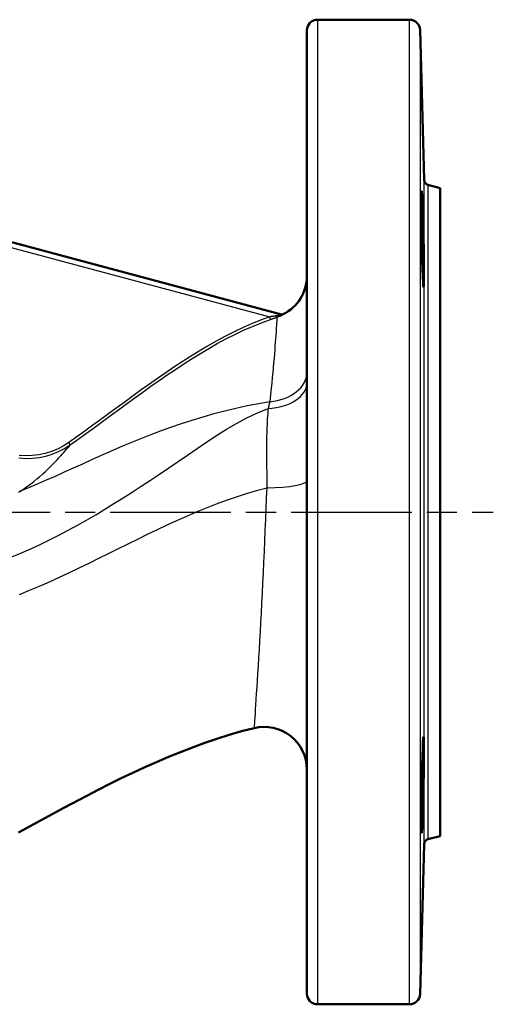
# Model space of a CAD drawing. Header units: millimetres. Extents: x 49 to 738, y 244 to 980.
# Tile 5 of 7: x 351 to 440, y 558 to 743. Entities that reach past the tile are written whole.
import ezdxf

# ---------------------------------------------------------------- set-up
doc = ezdxf.new("R2010")
doc.units = ezdxf.units.MM
doc.header["$LTSCALE"] = 4
doc.linetypes.add('CHAIN', pattern=[0.3543, 0.2362, -0.0295, 0.0591, -0.0295])
for name, color, linetype, lineweight in [('Mittellinie(DIN)', 4, 'CHAIN', 25), ('Sichtbare Kanten(DIN)', 7, 'Continuous', 50), ('Sichtbare tangentiale Kanten(DIN)', 3, 'Continuous', 25)]:
    doc.layers.add(name, color=color, linetype=linetype, lineweight=lineweight)

msp = doc.modelspace()

# ---------------------------------------------------------------- linework, layer by layer
at = {"layer": 'Mittellinie(DIN)', "linetype": 'CHAIN', "ltscale": 23.990969}
msp.add_line((129.98, 650.16), (439.98, 650.16), dxfattribs=at)
at = {"layer": 'Sichtbare Kanten(DIN)'}
for p, q in [((406.93, 742.66), (424.23, 742.66)), ((404.93, 559.66), (404.93, 740.66)), ((426.96, 712.59), (426.23, 740.72)), ((429.98, 711.04), (427.7, 711.65)), ((429.98, 589.28), (429.98, 711.04)), ((400.15, 687.27), (344.41, 702.21)), ((429.98, 589.28), (427.7, 588.67)), ((426.96, 587.73), (426.23, 559.61)), ((406.93, 557.66), (424.23, 557.66))]:
    msp.add_line(p, q, dxfattribs=at)
at = {"layer": 'Sichtbare Kanten(DIN)', "flags": 128}
for points in [[(426.71, 694.32), (426.66, 695.71), (426.61, 697.42), (426.57, 699.32), (426.53, 701.28), (426.5, 703.27), (426.48, 705.21), (426.47, 706.93), (426.47, 708.35), (426.47, 709.45), (426.49, 710.16), (426.52, 710.43), (426.56, 710.25), (426.6, 709.63), (426.65, 708.58), (426.71, 707.2), (426.76, 705.54), (426.81, 703.62), (426.86, 701.6), (426.89, 699.63), (426.92, 697.68), (426.93, 695.93), (426.93, 694.51), (426.92, 693.39), (426.9, 692.68), (426.86, 692.43), (426.82, 692.63), (426.77, 693.28), (426.71, 694.32)], [(395.01, 609.57), (392.67, 608.96), (390.33, 608.28), (388.02, 607.55), (385.72, 606.77), (383.43, 605.94), (381.16, 605.06), (378.91, 604.14), (376.67, 603.18), (374.45, 602.19), (372.24, 601.17), (370.05, 600.13), (367.87, 599.06), (365.71, 597.97), (363.55, 596.86), (359.26, 594.59), (355, 592.27), (350.75, 589.92)], [(426.71, 593.37), (426.66, 591.95), (426.61, 590.84), (426.57, 590.15), (426.53, 589.9), (426.5, 590.09), (426.48, 590.73), (426.47, 591.78), (426.47, 593.14), (426.47, 594.83), (426.49, 596.74), (426.52, 598.73), (426.56, 600.69), (426.6, 602.62), (426.65, 604.36), (426.71, 605.81), (426.76, 606.9), (426.81, 607.63), (426.86, 607.9), (426.89, 607.72), (426.92, 607.08), (426.93, 606.02), (426.93, 604.65), (426.92, 602.95), (426.9, 601.01), (426.86, 599.05), (426.82, 597.03), (426.77, 595.08), (426.71, 593.37)]]:
    msp.add_lwpolyline(points, dxfattribs=at)
at = {"layer": 'Sichtbare Kanten(DIN)'}
for centre, radius, start, end in [((406.93, 740.66), 2, 90, 180), ((424.23, 740.66), 2, 1.5, 90), ((427.96, 712.62), 1, 181.5, 255), ((396.93, 694.49), 8, 296.2209, 0), ((400.24, 687.77), 0.5, 255, 296.2209), ((396.93, 601.8), 8, 0, 103.8236), ((427.96, 587.71), 1, 105, 178.5), ((406.93, 559.66), 2, 180, 270), ((424.23, 559.66), 2, 270, 358.5)]:
    msp.add_arc(centre, radius, start, end, dxfattribs=at)
at = {"layer": 'Sichtbare tangentiale Kanten(DIN)'}
for p, q in [((406.93, 742.66), (406.93, 557.66)), ((424.23, 557.66), (424.23, 742.66)), ((426.23, 740.72), (426.23, 559.61)), ((426.96, 587.73), (426.96, 712.59)), ((427.7, 711.65), (427.7, 588.67)), ((344.15, 701.24), (397.96, 686.82)), ((398.12, 686.35), (397.96, 686.82)), ((400.5, 687.31), (400.46, 687.32)), ((360.45, 662.79), (360.16, 663.2))]:
    msp.add_line(p, q, dxfattribs=at)
at = {"layer": 'Sichtbare tangentiale Kanten(DIN)', "flags": 128}
for points in [[(397.96, 686.82), (396.21, 686.19), (394.5, 685.5), (392.81, 684.76), (391.14, 683.96), (389.49, 683.13), (387.86, 682.25), (386.25, 681.33), (384.66, 680.38), (383.08, 679.41), (381.51, 678.4), (379.95, 677.38), (378.4, 676.33), (376.86, 675.27), (375.33, 674.19), (373.8, 673.1), (372.28, 672), (370.76, 670.89), (369.24, 669.78), (367.73, 668.67), (366.22, 667.56), (364.7, 666.46), (363.19, 665.36), (361.68, 664.27), (360.16, 663.2)], [(360.45, 662.79), (361.97, 663.87), (363.48, 664.96), (365, 666.06), (366.51, 667.16), (368.02, 668.27), (369.54, 669.38), (371.05, 670.49), (372.57, 671.59), (374.09, 672.69), (375.62, 673.78), (377.14, 674.86), (378.68, 675.92), (380.23, 676.96), (381.78, 677.98), (383.34, 678.98), (384.92, 679.95), (386.5, 680.9), (388.1, 681.81), (389.72, 682.68), (391.36, 683.52), (393.01, 684.3), (394.69, 685.04), (396.39, 685.73), (398.12, 686.35)], [(399.32, 686.76), (399.31, 686.63), (399.3, 686.46), (399.28, 686.23), (399.26, 685.95), (399.24, 685.63), (399.22, 685.26), (399.19, 684.84), (399.16, 684.37), (399.13, 683.86), (399.09, 683.3), (399.04, 682.7), (399, 682.05), (398.94, 681.36), (398.89, 680.63), (398.83, 679.86), (398.76, 679.05), (398.68, 678.2), (398.61, 677.31), (398.52, 676.39), (398.43, 675.42), (398.33, 674.42), (398.21, 673.37), (398.09, 672.25), (397.94, 670.87)], [(399.1, 687.01), (399.06, 687), (399.01, 686.99), (398.96, 686.98), (398.92, 686.98), (398.87, 686.97), (398.82, 686.96), (398.78, 686.95), (398.73, 686.95), (398.68, 686.94), (398.63, 686.93), (398.58, 686.92), (398.54, 686.92), (398.49, 686.91), (398.44, 686.9), (398.39, 686.89), (398.34, 686.89), (398.3, 686.88), (398.25, 686.87), (398.2, 686.86), (398.15, 686.86), (398.1, 686.85), (398.05, 686.84), (398.01, 686.83), (397.96, 686.82)], [(398.12, 686.35), (398.17, 686.37), (398.22, 686.39), (398.27, 686.4), (398.32, 686.42), (398.37, 686.44), (398.42, 686.46), (398.47, 686.47), (398.52, 686.49), (398.57, 686.51), (398.62, 686.52), (398.67, 686.54), (398.72, 686.56), (398.77, 686.58), (398.82, 686.59), (398.87, 686.61), (398.92, 686.63), (398.97, 686.64), (399.02, 686.66), (399.07, 686.68), (399.12, 686.69), (399.17, 686.71), (399.22, 686.73), (399.27, 686.74), (399.32, 686.76)], [(400.15, 687.27), (400.15, 687.27), (400.14, 687.27), (400.14, 687.26), (400.12, 687.26), (400.1, 687.25), (400.08, 687.24), (400.05, 687.23), (400.02, 687.22), (399.98, 687.2), (399.94, 687.19), (399.89, 687.18), (399.85, 687.16), (399.79, 687.15), (399.74, 687.14), (399.68, 687.12), (399.63, 687.11), (399.57, 687.09), (399.51, 687.08), (399.44, 687.07), (399.38, 687.05), (399.31, 687.04), (399.24, 687.03), (399.17, 687.02), (399.1, 687.01)], [(399.32, 686.76), (399.39, 686.78), (399.47, 686.81), (399.55, 686.84), (399.62, 686.87), (399.69, 686.9), (399.77, 686.93), (399.84, 686.96), (399.9, 686.99), (399.97, 687.02), (400.03, 687.05), (400.09, 687.07), (400.15, 687.1), (400.21, 687.13), (400.26, 687.16), (400.31, 687.18), (400.35, 687.21), (400.39, 687.23), (400.42, 687.25), (400.45, 687.26), (400.47, 687.28), (400.49, 687.29), (400.5, 687.3), (400.5, 687.31), (400.5, 687.31)], [(397.94, 670.87), (395.82, 670.5), (393.71, 670.09), (391.6, 669.63), (389.51, 669.12), (387.43, 668.58), (385.36, 668), (383.32, 667.38), (381.3, 666.73), (379.31, 666.06), (377.36, 665.35), (375.43, 664.62), (373.54, 663.87), (371.67, 663.11), (369.84, 662.33), (368.03, 661.55), (366.24, 660.76), (364.47, 659.97), (362.73, 659.18), (361, 658.39), (359.29, 657.62), (357.6, 656.86), (355.92, 656.12), (354.25, 655.39), (352.59, 654.69), (350.94, 654.01)], [(397.94, 670.87), (397.92, 670.82), (397.91, 670.77), (397.9, 670.72), (397.89, 670.67), (397.88, 670.62), (397.87, 670.57), (397.86, 670.52), (397.85, 670.47), (397.84, 670.42), (397.83, 670.37), (397.81, 670.31), (397.8, 670.26), (397.79, 670.21), (397.78, 670.16), (397.77, 670.1), (397.76, 670.05), (397.75, 670), (397.74, 669.94), (397.72, 669.89), (397.71, 669.83), (397.7, 669.78), (397.69, 669.72), (397.68, 669.67), (397.67, 669.61)], [(349.47, 641.74), (351.26, 642.48), (353.05, 643.25), (354.82, 644.07), (356.58, 644.92), (358.32, 645.81), (360.06, 646.73), (361.8, 647.68), (363.52, 648.66), (365.24, 649.66), (366.96, 650.69), (368.67, 651.74), (370.38, 652.81), (372.1, 653.91), (373.81, 655.02), (375.53, 656.14), (377.25, 657.29), (378.99, 658.46), (380.74, 659.65), (382.51, 660.87), (384.29, 662.1), (386.11, 663.33), (387.94, 664.54), (389.81, 665.71), (391.72, 666.82), (393.66, 667.86), (395.65, 668.79), (397.67, 669.61)], [(397.67, 669.61), (397.62, 669.14), (397.58, 668.65), (397.54, 668.15), (397.5, 667.64), (397.47, 667.12), (397.44, 666.59), (397.42, 666.04), (397.4, 665.48), (397.38, 664.91), (397.37, 664.32), (397.36, 663.73), (397.35, 663.12), (397.35, 662.5), (397.35, 661.86), (397.35, 661.21), (397.35, 660.55), (397.36, 659.87), (397.37, 659.18), (397.37, 658.47), (397.38, 657.75), (397.39, 657.01), (397.4, 656.26), (397.4, 655.49), (397.4, 654.71)], [(350.8, 660.32), (352.08, 660.23), (353.35, 660.27), (354.61, 660.41), (355.86, 660.67), (357.07, 661.04), (358.25, 661.52), (359.38, 662.11), (360.45, 662.79)], [(360.16, 663.2), (359.13, 662.54), (358.04, 661.98), (356.9, 661.51), (355.73, 661.15), (354.53, 660.9), (353.31, 660.76), (352.09, 660.73), (350.86, 660.81)], [(350.95, 654.04), (351.64, 654.48), (352.31, 654.94), (352.96, 655.41), (353.58, 655.89), (354.17, 656.37), (354.74, 656.85), (355.28, 657.33), (355.8, 657.8), (356.28, 658.26), (356.75, 658.71), (357.18, 659.14), (357.59, 659.57), (357.97, 659.97), (358.33, 660.35), (358.66, 660.72), (358.96, 661.05), (359.24, 661.36), (359.49, 661.64), (359.71, 661.9), (359.91, 662.13), (360.08, 662.32), (360.23, 662.49), (360.35, 662.63), (360.44, 662.74)], [(350.74, 653.9), (350.94, 654.01)], [(350.93, 634.69), (352.82, 635.45), (354.7, 636.25), (356.57, 637.07), (358.43, 637.91), (360.29, 638.78), (362.14, 639.66), (363.98, 640.56), (365.82, 641.46), (367.66, 642.37), (369.49, 643.28), (371.32, 644.19), (373.16, 645.09), (374.99, 645.99), (376.83, 646.87), (378.66, 647.73), (380.51, 648.58), (382.35, 649.4), (384.2, 650.2), (386.06, 650.96), (387.93, 651.69), (389.8, 652.39), (391.69, 653.04), (393.58, 653.64), (395.49, 654.2), (397.4, 654.71)], [(397.4, 654.71), (397.29, 652.83), (397.22, 650.79), (397.14, 648.77), (397.06, 646.76), (396.97, 644.74), (396.89, 642.74), (396.8, 640.74), (396.71, 638.76), (396.62, 636.81), (396.53, 634.89), (396.43, 633.01), (396.33, 631.18), (396.24, 629.39), (396.14, 627.65), (396.04, 625.96), (395.95, 624.33), (395.85, 622.77), (395.76, 621.27), (395.68, 619.85), (395.59, 618.5), (395.51, 617.23), (395.43, 616.05), (395.36, 614.95), (395.3, 613.95), (395.24, 613.04), (395.19, 612.23), (395.14, 611.53), (395.1, 610.94), (395.07, 610.46), (395.05, 610.09), (395.03, 609.82), (395.02, 609.66), (395.02, 609.61)]]:
    msp.add_lwpolyline(points, dxfattribs=at)
at = {"layer": 'Sichtbare tangentiale Kanten(DIN)'}
for centre, major_axis, ratio, start_param, end_param in [((399.17, 687.23), (0.159, -0.474), 0.284484, 5.117152, 6.211624), ((400.28, 687.76), (-0.129, -0.483), 0.998705, 0, 0.725888), ((396.93, 676.4), (8, 0), 0.695967, 4.838847, 6.283185), ((396.93, 674.36), (8, 0), 0.596085, 4.805136, 6.283185), ((396.93, 656.06), (8, 0), 0.169003, 4.772188, 6.283185)]:
    msp.add_ellipse(centre, major_axis=major_axis, ratio=ratio, start_param=start_param, end_param=end_param, dxfattribs=at)

doc.saveas('drawing.dxf')
